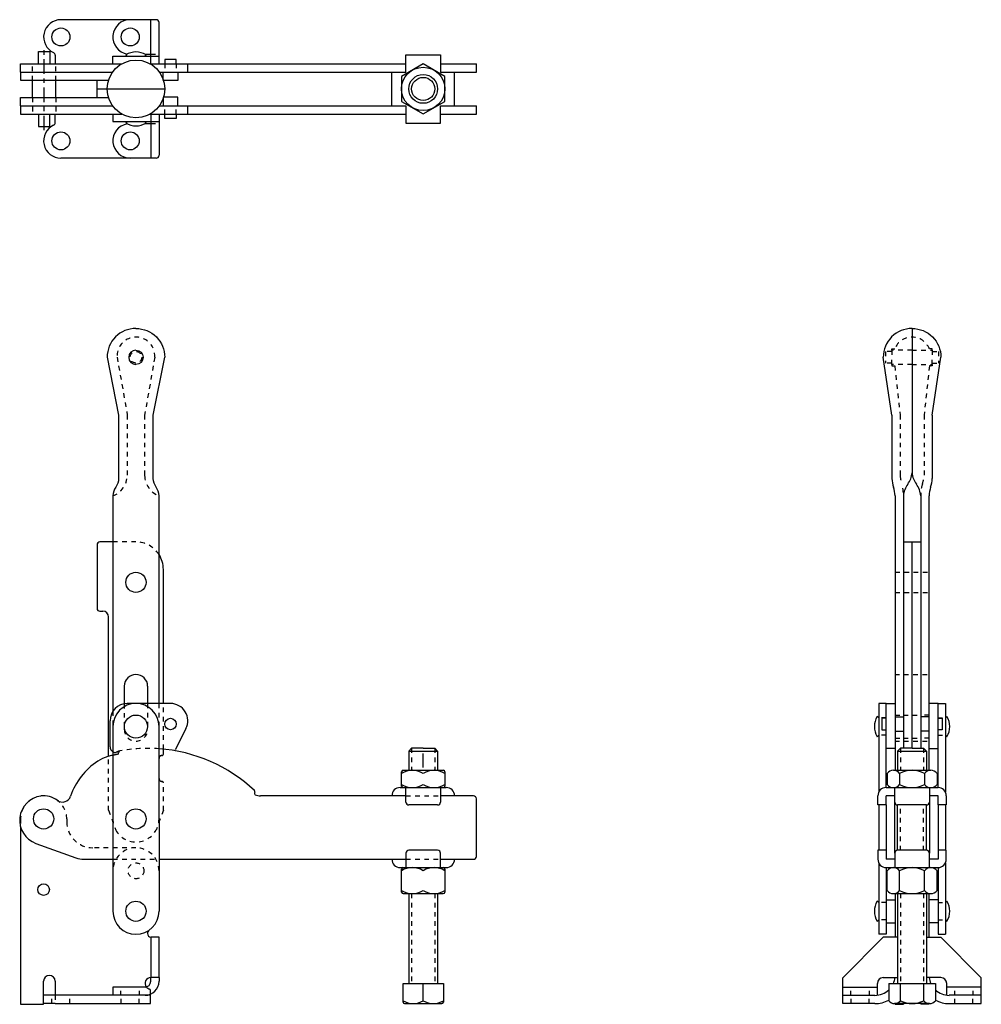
# Model space of a CAD drawing. Extents: x -30.8 to -9.9, y -1.7 to 19.6.
import ezdxf

# ---------------------------------------------------------------- set-up
doc = ezdxf.new("R2010")
doc.units = 0
doc.header["$LTSCALE"] = 0.5
doc.header["$MEASUREMENT"] = 0
doc.linetypes.add('CENTER', pattern=[2, 1.25, -0.25, 0.25, -0.25])
doc.linetypes.add('HIDDEN', pattern=[0.375, 0.25, -0.125])
doc.layers.get('0').update_dxf_attribs({"linetype": 'CONTINUOUS'})
doc.layers.add('DIM', color=7, linetype='CONTINUOUS')
doc.layers.add('HIDDEN', color=7, linetype='HIDDEN')

msp = doc.modelspace()

# ---------------------------------------------------------------- linework, layer by layer
at = {"color": 7, "ltscale": 0.5}
for points in [[(-28.242, 12.892, 0.414214), (-28.867, 12.267, 0.414214)], [(-28.242, 12.892, -0.414214), (-27.617, 12.267, -0.414214)], [(-11.428, 12.892, 0.414214), (-12.053, 12.267, 0.414214)], [(-11.428, 12.892, -0.414214), (-10.803, 12.267, -0.414214)], [(-28.242, 12.423, 1), (-28.242, 12.11, 1)], [(-28.242, 12.423, -1), (-28.242, 12.11, -1)], [(-28.867, 12.267), (-28.617, 11.017), (-28.617, 9.642, -0.130406), (-28.679, 9.454, 0.130406), (-28.742, 9.267), (-28.742, 4.767), (-28.742, 4.599)], [(-27.742, 4.767), (-27.742, 9.267, 0.130406), (-27.804, 9.454, -0.130406), (-27.867, 9.642), (-27.867, 11.017), (-27.617, 12.267)], [(-11.865, 11.017), (-11.865, 9.642, 0.058325)], [(-10.99, 11.017), (-10.99, 9.642, -0.058325)]]:
    msp.add_lwpolyline(points, format="xyb", dxfattribs=at)
for points in [[(-11.794, 9.267), (-11.794, 3.321)], [(-11.615, 9.267), (-11.615, 3.798)], [(-11.24, 9.267), (-11.24, 3.798)], [(-11.061, 9.267), (-11.061, 3.321)], [(-28.742, 4.267), (-28.742, 2.267)], [(-27.742, 2.267), (-27.742, 4.267)]]:
    msp.add_lwpolyline(points, dxfattribs=at)
at = {"color": 7, "linetype": 'HIDDEN', "ltscale": 0.5}
for points in [[(-27.742, 4.267), (-27.742, 4.767)], [(-28.742, 4.599), (-28.742, 4.267)]]:
    msp.add_lwpolyline(points, dxfattribs=at)
at = {"layer": 'DIM', "ltscale": 0.5}
for p, q in [((-28.367, 19.581), (-29.867, 19.581)), ((-27.804, 19.581), (-28.367, 19.581)), ((-27.921, 18.617), (-27.921, 19.581)), ((-27.742, 18.627), (-27.742, 19.518)), ((-30.355, 18.627), (-30.355, 18.893)), ((-30.355, 18.893), (-30.105, 18.893)), ((-30.105, 18.893), (-30.105, 18.627)), ((-29.992, 18.81), (-29.992, 18.627)), ((-28.742, 18.627), (-28.742, 18.788)), ((-28.742, 18.788), (-27.742, 18.788)), ((-28.429, 18.788), (-28.46, 18.82)), ((-28.054, 18.788), (-28.023, 18.82)), ((-28.041, 18.831), (-27.921, 18.831)), ((-22.394, 18.822), (-21.644, 18.822)), ((-22.394, 18.447), (-22.394, 18.822)), ((-21.644, 18.822), (-21.644, 18.447)), ((-30.742, 18.447), (-30.742, 18.627)), ((-30.742, 18.627), (-28.546, 18.627)), ((-27.938, 18.627), (-22.394, 18.627)), ((-27.619, 18.72), (-27.619, 18.627)), ((-27.369, 18.72), (-27.619, 18.72)), ((-27.369, 18.627), (-27.369, 18.72)), ((-27.119, 18.447), (-27.119, 18.627)), ((-21.644, 18.627), (-20.867, 18.627)), ((-20.867, 18.447), (-20.867, 18.627)), ((-30.742, 18.447), (-30.742, 18.268)), ((-30.742, 18.447), (-28.748, 18.447)), ((-27.736, 18.447), (-22.394, 18.447)), ((-27.65, 18.26), (-27.65, 18.447)), ((-27.337, 18.447), (-27.337, 18.26)), ((-22.698, 17.714), (-22.698, 18.447)), ((-21.644, 18.447), (-20.867, 18.447)), ((-21.34, 17.714), (-21.34, 18.447)), ((-30.742, 18.268), (-28.838, 18.268)), ((-30.48, 17.893), (-30.48, 18.268)), ((-29.98, 17.893), (-29.98, 18.268)), ((-29.085, 17.893), (-29.085, 18.268)), ((-27.337, 18.26), (-27.65, 18.26)), ((-29.085, 18.081), (-28.867, 18.081)), ((-28.867, 18.081), (-27.617, 18.081)), ((-30.742, 17.893), (-28.838, 17.893)), ((-30.742, 17.714), (-30.742, 17.893)), ((-30.742, 17.714), (-30.742, 17.535)), ((-30.742, 17.714), (-28.748, 17.714)), ((-27.736, 17.714), (-22.394, 17.714)), ((-27.65, 17.901), (-27.65, 17.714)), ((-27.337, 17.901), (-27.65, 17.901)), ((-27.337, 17.714), (-27.337, 17.901)), ((-27.119, 17.535), (-27.119, 17.714)), ((-22.394, 17.714), (-22.394, 17.339)), ((-21.644, 17.714), (-20.867, 17.714)), ((-21.644, 17.339), (-21.644, 17.714)), ((-20.867, 17.535), (-20.867, 17.714)), ((-30.742, 17.535), (-28.546, 17.535)), ((-30.355, 17.535), (-30.355, 17.268)), ((-30.105, 17.268), (-30.105, 17.535)), ((-29.992, 17.351), (-29.992, 17.535)), ((-28.742, 17.535), (-28.742, 17.373)), ((-27.938, 17.535), (-22.394, 17.535)), ((-27.921, 17.544), (-27.921, 16.581)), ((-27.742, 17.535), (-27.742, 16.643)), ((-27.619, 17.441), (-27.619, 17.535)), ((-27.369, 17.535), (-27.369, 17.441)), ((-21.644, 17.535), (-20.867, 17.535)), ((-28.742, 17.373), (-27.742, 17.373)), ((-28.429, 17.373), (-28.46, 17.341)), ((-28.054, 17.373), (-28.023, 17.341)), ((-28.041, 17.331), (-27.921, 17.331)), ((-27.369, 17.441), (-27.619, 17.441)), ((-22.394, 17.339), (-21.644, 17.339)), ((-30.355, 17.268), (-30.105, 17.268)), ((-28.367, 16.581), (-29.867, 16.581)), ((-27.804, 16.581), (-28.367, 16.581)), ((-11.428, 12.892), (-11.428, 9.767)), ((-11.865, 11.017), (-12.053, 12.267)), ((-10.99, 11.017), (-10.803, 12.267)), ((-29.085, 8.204), (-29.085, 6.829)), ((-28.742, 8.267), (-29.023, 8.267)), ((-11.615, 8.267), (-11.24, 8.267)), ((-11.428, 3.798), (-11.428, 8.267)), ((-27.648, 4.767), (-27.648, 7.673)), ((-29.023, 6.767), (-28.96, 6.767)), ((-28.835, 3.62), (-28.835, 6.642)), ((-28.495, 5.142), (-28.495, 4.761)), ((-27.989, 5.142), (-27.989, 4.767)), ((-27.494, 4.767), (-28.429, 4.767)), ((-11.99, 4.767), (-12.151, 4.767)), ((-12.151, 4.767), (-12.151, 2.845)), ((-11.99, 4.767), (-11.794, 4.767)), ((-11.99, 2.946), (-11.99, 4.767)), ((-10.865, 4.767), (-11.061, 4.767)), ((-10.865, 4.767), (-10.704, 4.767)), ((-10.865, 2.946), (-10.865, 4.767)), ((-10.704, 4.767), (-10.704, 2.845)), ((-12.151, 4.454), (-12.183, 4.485)), ((-10.704, 4.454), (-10.672, 4.485)), ((-28.804, 3.829), (-28.804, 4.392)), ((-12.083, 4.447), (-12.083, 4.197)), ((-11.99, 4.447), (-12.083, 4.447)), ((-11.794, 4.478), (-11.615, 4.478)), ((-11.061, 4.478), (-11.24, 4.478)), ((-10.865, 4.447), (-10.772, 4.447)), ((-10.772, 4.447), (-10.772, 4.197)), ((-27.158, 4.225), (-27.382, 3.773)), ((-12.151, 4.079), (-12.183, 4.048)), ((-12.083, 4.197), (-11.99, 4.197)), ((-11.794, 4.165), (-11.615, 4.165)), ((-11.061, 4.165), (-11.24, 4.165)), ((-10.772, 4.197), (-10.865, 4.197)), ((-10.704, 4.079), (-10.672, 4.048)), ((-22.269, 3.798), (-22.331, 3.735)), ((-22.331, 3.735), (-21.706, 3.735)), ((-22.331, 3.735), (-22.331, 3.321)), ((-22.019, 3.798), (-22.269, 3.798)), ((-22.019, 3.798), (-21.769, 3.798)), ((-22.019, 3.379), (-22.019, 3.687)), ((-21.769, 3.798), (-21.706, 3.735)), ((-21.706, 3.735), (-21.706, 3.321)), ((-11.794, 3.795), (-11.99, 3.795)), ((-11.678, 3.798), (-11.74, 3.735)), ((-11.74, 3.735), (-11.115, 3.735)), ((-11.74, 3.735), (-11.74, 3.321)), ((-11.428, 3.798), (-11.678, 3.798)), ((-11.428, 3.798), (-11.178, 3.798)), ((-11.178, 3.798), (-11.115, 3.735)), ((-11.115, 3.735), (-11.115, 3.321)), ((-11.061, 3.795), (-10.865, 3.795)), ((-22.487, 2.979), (-22.487, 3.29)), ((-22.456, 3.321), (-21.581, 3.321)), ((-21.55, 3.29), (-21.55, 2.979)), ((-11.969, 3.254), (-11.969, 3.013)), ((-11.833, 3.321), (-11.428, 3.321)), ((-11.698, 3.254), (-11.698, 3.013)), ((-11.428, 3.321), (-11.157, 3.321)), ((-11.157, 3.321), (-11.022, 3.321)), ((-11.157, 3.254), (-11.157, 3.013)), ((-10.886, 3.254), (-10.886, 3.013)), ((-25.666, 2.844), (-25.67, 2.836)), ((-22.518, 2.946), (-21.519, 2.946)), ((-22.394, 2.633), (-22.394, 2.946)), ((-21.644, 2.946), (-21.644, 2.633)), ((-11.99, 2.946), (-10.865, 2.946)), ((-11.803, 2.633), (-11.803, 2.946)), ((-11.053, 2.946), (-11.053, 2.633)), ((-22.394, 2.767), (-25.547, 2.767)), ((-21.706, 2.571), (-22.331, 2.571)), ((-20.929, 2.767), (-21.644, 2.767)), ((-20.867, 1.454), (-20.867, 2.704)), ((-12.169, 2.571), (-12.169, 2.767)), ((-11.99, 2.571), (-12.169, 2.571)), ((-12.151, 2.571), (-12.151, 1.587)), ((-11.99, 2.571), (-11.99, 2.767)), ((-11.803, 2.767), (-11.99, 2.767)), ((-11.99, 2.571), (-11.99, 1.587)), ((-11.803, 1.525), (-11.803, 2.633)), ((-11.74, 1.587), (-11.74, 2.571)), ((-11.115, 2.571), (-11.74, 2.571)), ((-11.115, 1.587), (-11.115, 2.571)), ((-10.865, 2.767), (-11.053, 2.767)), ((-11.053, 2.633), (-11.053, 1.525)), ((-10.865, 2.571), (-10.865, 2.767)), ((-10.865, 2.571), (-10.865, 1.587)), ((-10.686, 2.571), (-10.865, 2.571)), ((-10.704, 2.571), (-10.704, 1.587)), ((-10.686, 2.767), (-10.686, 2.571)), ((-28.742, 2.267), (-28.742, 0.267)), ((-27.742, 2.267), (-27.742, 0.267)), ((-30.742, 2.095), (-30.742, -1.749)), ((-30.411, 1.737), (-29.544, 1.422)), ((-22.394, 1.525), (-22.394, 1.212)), ((-21.706, 1.587), (-22.331, 1.587)), ((-21.644, 1.212), (-21.644, 1.525)), ((-12.169, 1.587), (-12.169, 1.392)), ((-11.99, 1.587), (-12.169, 1.587)), ((-11.99, 1.587), (-11.99, 1.392)), ((-11.803, 1.525), (-11.803, 1.212)), ((-11.115, 1.587), (-11.74, 1.587)), ((-11.053, 1.212), (-11.053, 1.525)), ((-10.865, 1.587), (-10.865, 1.392)), ((-10.686, 1.587), (-10.865, 1.587)), ((-10.686, 1.392), (-10.686, 1.587)), ((-29.373, 1.392), (-28.742, 1.392)), ((-27.742, 1.392), (-22.394, 1.392)), ((-21.644, 1.392), (-20.929, 1.392)), ((-12.151, 1.313), (-12.151, -0.233)), ((-11.803, 1.392), (-11.99, 1.392)), ((-10.865, 1.392), (-11.053, 1.392)), ((-10.704, 1.313), (-10.704, -0.233)), ((-22.518, 1.212), (-21.519, 1.212)), ((-22.487, 0.683), (-22.487, 1.181)), ((-21.55, 1.181), (-21.55, 0.683)), ((-11.99, 1.212), (-11.99, -0.233)), ((-11.99, 1.212), (-10.865, 1.212)), ((-11.969, 0.717), (-11.969, 1.145)), ((-11.698, 0.717), (-11.698, 1.145)), ((-11.157, 0.717), (-11.157, 1.145)), ((-10.886, 0.717), (-10.886, 1.145)), ((-10.865, 1.212), (-10.865, -0.233)), ((-22.454, 0.65), (-22.019, 0.65)), ((-22.331, 0.65), (-22.331, -1.296)), ((-22.019, 0.65), (-21.583, 0.65)), ((-21.706, 0.65), (-21.706, -1.296)), ((-11.833, 0.65), (-11.428, 0.65)), ((-11.794, 0.65), (-11.794, -0.296)), ((-11.74, 0.65), (-11.74, -1.296)), ((-11.428, 0.65), (-11.157, 0.65)), ((-11.157, 0.65), (-11.022, 0.65)), ((-11.115, 0.65), (-11.115, -1.296)), ((-11.061, 0.65), (-11.061, -0.296)), ((-12.151, 0.454), (-12.183, 0.485)), ((-11.99, 0.517), (-11.794, 0.517)), ((-10.865, 0.517), (-11.061, 0.517)), ((-10.704, 0.454), (-10.672, 0.485)), ((-12.151, 0.079), (-12.183, 0.048)), ((-11.99, 0.017), (-11.794, 0.017)), ((-10.865, 0.017), (-11.061, 0.017)), ((-10.704, 0.079), (-10.672, 0.048)), ((-27.921, -0.296), (-27.921, -1.171)), ((-27.742, -0.296), (-27.921, -0.296)), ((-27.742, -1.171), (-27.742, -0.296)), ((-12.053, -0.296), (-12.928, -1.179)), ((-11.99, -0.233), (-12.151, -0.233)), ((-11.74, -0.296), (-12.053, -0.296)), ((-11.115, -0.296), (-10.803, -0.296)), ((-10.865, -0.233), (-10.704, -0.233)), ((-10.803, -0.296), (-9.928, -1.179)), ((-30.242, -1.749), (-30.242, -1.249)), ((-29.992, -1.249), (-29.992, -1.554)), ((-27.921, -1.25), (-27.921, -1.171)), ((-27.742, -1.171), (-27.921, -1.171)), ((-27.742, -1.171), (-27.742, -1.25)), ((-12.928, -1.375), (-12.928, -1.179)), ((-12.053, -1.171), (-11.74, -1.171)), ((-10.803, -1.171), (-11.115, -1.171)), ((-9.928, -1.375), (-9.928, -1.179)), ((-28.742, -1.375), (-28.742, -1.554)), ((-28.046, -1.375), (-28.742, -1.375)), ((-22.456, -1.296), (-21.581, -1.296)), ((-22.456, -1.702), (-22.456, -1.296)), ((-22.019, -1.671), (-22.019, -1.296)), ((-21.581, -1.296), (-21.581, -1.702)), ((-12.928, -1.375), (-12.178, -1.375)), ((-12.928, -1.554), (-12.928, -1.375)), ((-12.178, -1.554), (-12.178, -1.296)), ((-11.933, -1.296), (-10.922, -1.296)), ((-11.933, -1.296), (-11.933, -1.671)), ((-11.68, -1.671), (-11.68, -1.296)), ((-11.175, -1.671), (-11.175, -1.296)), ((-10.922, -1.296), (-10.922, -1.671)), ((-10.678, -1.554), (-10.678, -1.296)), ((-9.928, -1.375), (-10.678, -1.375)), ((-9.928, -1.554), (-9.928, -1.375)), ((-28.742, -1.554), (-30.242, -1.554)), ((-28.046, -1.554), (-28.742, -1.554)), ((-27.929, -1.554), (-28.046, -1.554)), ((-27.929, -1.554), (-27.929, -1.531)), ((-27.929, -1.733), (-27.929, -1.554)), ((-12.928, -1.554), (-12.232, -1.554)), ((-12.928, -1.733), (-12.928, -1.554)), ((-9.928, -1.554), (-10.623, -1.554)), ((-9.928, -1.733), (-9.928, -1.554)), ((-30.742, -1.749), (-30.242, -1.749)), ((-29.992, -1.733), (-30.242, -1.733)), ((-29.992, -1.733), (-27.929, -1.733)), ((-22.425, -1.733), (-22.019, -1.733)), ((-22.019, -1.733), (-21.612, -1.733)), ((-12.553, -1.733), (-12.928, -1.733)), ((-12.232, -1.733), (-12.553, -1.733)), ((-11.428, -1.733), (-11.806, -1.733)), ((-11.794, -1.733), (-11.794, -1.749)), ((-11.794, -1.749), (-11.615, -1.749)), ((-11.615, -1.733), (-11.615, -1.749)), ((-11.175, -1.733), (-11.428, -1.733)), ((-11.24, -1.733), (-11.24, -1.749)), ((-11.061, -1.749), (-11.24, -1.749)), ((-11.049, -1.733), (-11.175, -1.733)), ((-11.061, -1.733), (-11.061, -1.749)), ((-10.623, -1.733), (-10.303, -1.733)), ((-10.303, -1.733), (-9.928, -1.733))]:
    msp.add_line(p, q, dxfattribs=at)
at = {"layer": 'DIM', "linetype": 'CENTER', "ltscale": 0.5}
msp.add_line((-30.23, 17.185), (-30.23, 18.976), dxfattribs=at)
at = {"layer": 'DIM', "linetype": 'HIDDEN', "ltscale": 0.5}
for p, q in [((-27.921, 18.831), (-27.742, 18.831)), ((-30.48, 18.268), (-30.48, 18.627)), ((-29.98, 18.268), (-29.98, 18.627)), ((-27.619, 18.627), (-27.619, 18.447)), ((-27.369, 18.627), (-27.369, 18.447)), ((-30.48, 17.893), (-30.48, 17.535)), ((-29.98, 17.893), (-29.98, 17.535)), ((-27.619, 17.535), (-27.619, 17.714)), ((-27.369, 17.535), (-27.369, 17.714)), ((-27.921, 17.331), (-27.742, 17.331)), ((-11.803, 12.079), (-11.686, 11.017)), ((-11.053, 12.079), (-11.169, 11.017)), ((-11.615, 9.331), (-11.615, 9.267)), ((-11.24, 9.331), (-11.24, 9.267)), ((-28.242, 8.267), (-28.742, 8.267)), ((-11.794, 7.61), (-11.061, 7.61)), ((-11.794, 7.173), (-11.061, 7.173)), ((-11.803, 5.395), (-11.053, 5.395)), ((-28.495, 4.761), (-28.495, 4.204)), ((-27.989, 4.767), (-27.989, 4.204)), ((-27.648, 3.778), (-27.648, 4.767)), ((-11.794, 4.517), (-11.615, 4.517)), ((-11.615, 4.517), (-11.24, 4.517)), ((-11.061, 4.517), (-11.24, 4.517)), ((-11.99, 4.454), (-12.151, 4.454)), ((-10.865, 4.454), (-10.704, 4.454)), ((-11.99, 4.079), (-12.151, 4.079)), ((-10.865, 4.079), (-10.704, 4.079)), ((-11.803, 3.951), (-11.053, 3.951)), ((-11.794, 4.017), (-11.615, 4.017)), ((-11.615, 4.017), (-11.24, 4.017)), ((-11.061, 4.017), (-11.24, 4.017)), ((-28.617, 3.696), (-28.617, 3.709)), ((-27.679, 3.642), (-27.679, 3.642)), ((-27.648, 3.673), (-27.648, 3.778)), ((-22.269, 3.798), (-22.269, 3.321)), ((-21.769, 3.798), (-21.769, 3.321)), ((-11.678, 3.798), (-11.678, 3.321)), ((-11.178, 3.798), (-11.178, 3.321)), ((-28.835, 2.454), (-28.835, 3.62)), ((-27.679, 3.079), (-27.679, 3.079)), ((-27.648, 2.454), (-27.648, 3.048)), ((-22.394, 2.767), (-21.644, 2.767)), ((-11.678, 1.587), (-11.678, 2.571)), ((-11.178, 1.587), (-11.178, 2.571)), ((-28.835, 2.454), (-28.679, 2.024)), ((-27.648, 2.454), (-27.804, 2.024)), ((-30.742, 2.267), (-30.742, 2.095)), ((-29.742, 2.267), (-29.742, 2.204)), ((-28.242, 1.642), (-29.179, 1.642)), ((-28.742, 1.392), (-27.742, 1.392)), ((-22.394, 1.392), (-21.644, 1.392)), ((-22.269, 0.65), (-22.269, -1.296)), ((-21.769, 0.65), (-21.769, -1.296)), ((-11.678, 0.65), (-11.678, -1.296)), ((-11.178, 0.65), (-11.178, -1.296)), ((-11.99, 0.454), (-12.151, 0.454)), ((-10.865, 0.454), (-10.704, 0.454)), ((-11.99, 0.079), (-12.151, 0.079)), ((-10.865, 0.079), (-10.704, 0.079)), ((-28.568, -1.554), (-28.568, -1.375)), ((-28.165, -1.554), (-28.165, -1.375)), ((-27.929, -1.531), (-27.929, -1.421)), ((-12.754, -1.554), (-12.754, -1.375)), ((-12.351, -1.554), (-12.351, -1.375)), ((-10.504, -1.554), (-10.504, -1.375)), ((-10.101, -1.554), (-10.101, -1.375)), ((-30.062, -1.733), (-30.062, -1.554)), ((-29.992, -1.554), (-29.992, -1.733)), ((-29.672, -1.733), (-29.672, -1.554)), ((-28.562, -1.733), (-28.562, -1.554)), ((-28.172, -1.733), (-28.172, -1.554)), ((-12.748, -1.733), (-12.748, -1.554)), ((-12.358, -1.733), (-12.358, -1.554)), ((-10.498, -1.733), (-10.498, -1.554)), ((-10.108, -1.733), (-10.108, -1.554))]:
    msp.add_line(p, q, dxfattribs=at)
at = {"layer": 'DIM', "ltscale": 0.5}
msp.add_lwpolyline([(-21.55, 18.351), (-22.019, 18.622), (-22.487, 18.351), (-22.487, 17.81), (-22.019, 17.539), (-21.55, 17.81)], close=True, dxfattribs=at)
for centre, radius in [((-29.867, 19.206), 0.195), ((-28.367, 19.206), 0.195), ((-28.242, 18.081), 0.625), ((-22.019, 18.081), 0.469), ((-22.019, 18.081), 0.312), ((-22.019, 18.081), 0.25), ((-29.867, 16.956), 0.195), ((-28.367, 16.956), 0.195), ((-28.242, 7.392), 0.219), ((-28.242, 4.267), 0.25), ((-27.494, 4.322), 0.124), ((-30.242, 2.267), 0.219), ((-28.242, 2.267), 0.219), ((-30.242, 0.735), 0.125), ((-28.242, 0.267), 0.219)]:
    msp.add_circle(centre, radius, dxfattribs=at)
at = {"layer": 'DIM', "linetype": 'HIDDEN', "ltscale": 0.5}
msp.add_circle((-28.242, 1.142), 0.172, dxfattribs=at)
at = {"layer": 'DIM', "ltscale": 0.5}
for centre, radius, start, end in [((-29.867, 19.206), 0.375, 90, 244.6231), ((-28.367, 19.206), 0.375, 90, 260.0281), ((-27.804, 19.518), 0.0625, 0, 90), ((-30.054, 18.81), 0.0625, 0, 64.6231), ((-28.242, 18.463), 0.418, 58.4859, 121.5141), ((-29.867, 16.956), 0.375, 115.3769, 270), ((-30.054, 17.351), 0.0625, 295.3769, 0), ((-28.367, 16.956), 0.375, 99.9719, 270), ((-28.242, 17.698), 0.418, 238.4859, 301.5141), ((-27.804, 16.643), 0.0625, 270, 0), ((-11.175, 9.674), 0.69, 182.7349, 198.6188), ((-11.898, 9.8), 0.471, 322.9944, 355.8935), ((-10.957, 9.8), 0.471, 184.1065, 217.0056), ((-11.68, 9.674), 0.69, 341.3812, 357.2651), ((-12.484, 9.234), 0.69, 2.7349, 18.6188), ((-11.145, 9.233), 0.471, 142.9944, 175.8935), ((-11.71, 9.233), 0.471, 4.1065, 37.0056), ((-10.371, 9.234), 0.69, 161.3812, 177.2651), ((-29.023, 8.204), 0.0625, 90, 180), ((-28.242, 7.673), 0.594, 0, 32.6369), ((-29.023, 6.829), 0.0625, 180, 270), ((-28.96, 6.642), 0.125, 0, 90), ((-28.242, 5.142), 0.253, 0, 180), ((-28.429, 4.392), 0.375, 90, 180), ((-28.242, 4.267), 0.5, 0, 180), ((-27.494, 4.392), 0.375, 333.6122, 90), ((-11.826, 4.267), 0.418, 148.4859, 211.5141), ((-11.029, 4.267), 0.418, 328.4859, 31.5141), ((-27.983, 0.42), 3.312, 103.246, 105.2168), ((-28.679, 3.829), 0.125, 180, 240), ((-27.983, 0.42), 3.375, 46.8094, 85.9052), ((-27.494, 3.829), 0.125, 317.2509, 333.6122), ((-28.242, 2.267), 1.5, 123.4663, 160.8119), ((-28.655, 2.892), 0.75, 105.2168, 123.4663), ((-22.253, 2.877), 0.444, 58.1092, 121.8908), ((-22.456, 3.29), 0.0312, 90, 180), ((-21.784, 2.877), 0.444, 58.1092, 121.8908), ((-21.581, 3.29), 0.0312, 360, 90), ((-11.833, 3.151), 0.17, 37.341, 142.659), ((-11.428, 2.74), 0.58, 62.2042, 117.7958), ((-11.022, 3.151), 0.17, 37.341, 142.659), ((-22.253, 3.389), 0.444, 238.1092, 301.8908), ((-21.784, 3.389), 0.444, 238.1092, 301.8908), ((-11.833, 3.116), 0.17, 217.341, 322.659), ((-11.428, 3.526), 0.58, 242.2042, 297.7958), ((-11.022, 3.116), 0.17, 217.341, 322.659), ((-25.643, 2.82), 0.0312, 150.0639, 243.9666), ((-25.694, 2.857), 0.0312, 334.6757, 46.8094), ((-25.547, 3.017), 0.25, 243.9666, 270), ((-22.518, 2.767), 0.179, 90, 180), ((-22.454, 2.979), 0.0335, 180, 270), ((-21.583, 2.979), 0.0335, 270, 0), ((-21.519, 2.767), 0.179, 0, 90), ((-11.99, 2.767), 0.179, 90, 180), ((-10.865, 2.767), 0.179, 0, 90), ((-30.23, 2.237), 0.531, 97.5274, 250), ((-30.242, 2.267), 0.5, 53.7785, 96.6144), ((-30.242, 2.267), 0.5, 53.7785, 96.6144), ((-29.835, 2.821), 0.188, 233.7785, 340.8119), ((-22.331, 2.633), 0.0625, 180, 270), ((-21.706, 2.633), 0.0625, 270, 0), ((-20.929, 2.704), 0.0625, 0, 90), ((-11.74, 2.633), 0.0625, 180, 270), ((-11.115, 2.633), 0.0625, 270, 0), ((-22.331, 1.525), 0.0625, 90, 180), ((-21.706, 1.525), 0.0625, 0, 90), ((-11.74, 1.525), 0.0625, 90, 180), ((-11.115, 1.525), 0.0625, 0, 90), ((-29.373, 1.892), 0.5, 250, 270), ((-22.518, 1.392), 0.179, 180, 270), ((-21.519, 1.392), 0.179, 270, 0), ((-20.929, 1.454), 0.0625, 270, 360), ((-11.99, 1.392), 0.179, 180, 270), ((-10.865, 1.392), 0.179, 270, 0), ((-22.456, 1.181), 0.0312, 90, 180), ((-22.253, 0.769), 0.444, 58.1092, 121.8908), ((-21.784, 0.769), 0.444, 58.1092, 121.8908), ((-21.581, 1.181), 0.0312, 360, 90), ((-11.833, 1.042), 0.17, 37.341, 142.659), ((-11.428, 0.632), 0.58, 62.2042, 117.7958), ((-11.022, 1.042), 0.17, 37.341, 142.659), ((-22.253, 1.093), 0.444, 238.1092, 301.8908), ((-22.454, 0.683), 0.0335, 180, 270), ((-21.784, 1.093), 0.444, 238.1092, 301.8908), ((-21.583, 0.683), 0.0335, 270, 0), ((-11.833, 0.82), 0.17, 217.341, 322.659), ((-11.428, 1.23), 0.58, 242.2042, 297.7958), ((-11.022, 0.82), 0.17, 217.341, 322.659), ((-11.826, 0.267), 0.418, 148.4859, 211.5141), ((-11.029, 0.267), 0.418, 328.4859, 31.5141), ((-28.242, 0.267), 0.5, 180, 0), ((-27.898, -0.217), 0.0938, 128.5536, 180.4798), ((-27.913, -0.218), 0.0781, 180, 264.5464), ((-30.117, -1.249), 0.125, 0, 180), ((-27.921, -1.296), 0.125, 90, 217.5531), ((-28.046, -1.25), 0.304, 270, 0), ((-28.046, -1.25), 0.125, 270, 0), ((-12.053, -1.296), 0.125, 90, 180), ((-12.232, -1.117), 0.438, 335.8059, 352.8704), ((-10.623, -1.117), 0.438, 187.1296, 204.1941), ((-10.803, -1.296), 0.125, 0, 90), ((-12.232, -1.117), 0.438, 270, 313.1335), ((-10.623, -1.117), 0.438, 226.8665, 270), ((-22.237, -1.319), 0.414, 238.1092, 301.8908), ((-22.425, -1.702), 0.0312, 180, 270), ((-21.8, -1.319), 0.414, 238.1092, 301.8908), ((-21.612, -1.702), 0.0312, 270, 0), ((-12.232, -1.117), 0.617, 270, 299.0094), ((-11.806, -1.575), 0.159, 217.341, 322.659), ((-11.428, -1.192), 0.542, 242.2042, 297.7958), ((-11.049, -1.575), 0.159, 217.341, 322.659), ((-10.623, -1.117), 0.617, 240.9906, 270)]:
    msp.add_arc(centre, radius, start, end, dxfattribs=at)
at = {"layer": 'DIM', "linetype": 'HIDDEN', "ltscale": 0.5}
for centre, radius, start, end in [((-10.996, 9.739), 0.69, 182.7349, 198.6188), ((-11.859, 9.739), 0.69, 341.3812, 357.2651), ((-12.305, 9.298), 0.69, 2.7349, 18.6188), ((-10.55, 9.298), 0.69, 161.3812, 177.2651), ((-28.242, 7.673), 0.594, 32.6369, 90), ((-28.242, 4.204), 0.253, 180, 0), ((-28.679, 3.829), 0.125, 240, 270), ((-27.983, 0.42), 3.312, 101.5855, 103.246), ((-28.534, 3.47), 0.275, 101.8593, 121.7058), ((-28.648, 3.696), 0.0312, 281.4758, 0), ((-28.585, 3.709), 0.0312, 100.385, 180), ((-27.983, 0.42), 3.375, 85.9052, 100.385), ((-27.679, 3.579), 0.0625, 90, 180), ((-27.679, 3.673), 0.0312, 270, 0), ((-27.679, 3.142), 0.0625, 180, 270), ((-27.679, 3.048), 0.0312, 0, 90), ((-30.242, 2.267), 0.5, 126.9884, 180), ((-30.242, 2.267), 0.5, 0, 53.7785), ((-29.179, 2.204), 0.562, 180, 270), ((-28.242, 2.267), 0.5, 180, 190.9777), ((-28.242, 2.267), 0.5, 349.0223, 0), ((-28.242, 2.267), 0.5, 209.0223, 330.9777), ((-28.242, 1.142), 0.5, 90, 180), ((-28.242, 1.142), 0.5, 0, 90), ((-27.921, -1.296), 0.125, 217.5531, 266.2387)]:
    msp.add_arc(centre, radius, start, end, dxfattribs=at)
at = {"layer": 'HIDDEN', "color": 7, "ltscale": 0.5}
for p, q in [((-11.865, 12.394), (-12.039, 12.394)), ((-12.002, 12.394), (-12.002, 12.139)), ((-11.865, 12.454), (-11.803, 12.454)), ((-11.865, 12.423), (-11.865, 12.454)), ((-11.865, 12.423), (-11.865, 12.267)), ((-11.428, 12.423), (-11.865, 12.423)), ((-11.428, 12.423), (-10.99, 12.423)), ((-10.99, 12.454), (-11.053, 12.454)), ((-10.99, 12.423), (-10.99, 12.454)), ((-10.99, 12.423), (-10.99, 12.267)), ((-10.99, 12.394), (-10.816, 12.394)), ((-10.853, 12.394), (-10.853, 12.139)), ((-28.65, 12.267), (-28.617, 12.079)), ((-27.834, 12.267), (-27.867, 12.079)), ((-11.865, 12.11), (-11.865, 12.267)), ((-10.99, 12.11), (-10.99, 12.267)), ((-28.617, 12.079), (-28.429, 11.017)), ((-27.867, 12.079), (-28.054, 11.017)), ((-11.865, 12.139), (-12.027, 12.139)), ((-11.865, 12.11), (-11.865, 12.079)), ((-11.428, 12.11), (-11.865, 12.11)), ((-11.865, 12.079), (-11.803, 12.079)), ((-11.428, 12.11), (-10.99, 12.11)), ((-10.99, 12.079), (-11.053, 12.079)), ((-10.99, 12.139), (-10.828, 12.139)), ((-10.99, 12.11), (-10.99, 12.079)), ((-28.429, 11.017), (-28.429, 9.706)), ((-28.054, 11.017), (-28.054, 9.706)), ((-11.686, 11.017), (-11.686, 9.706)), ((-11.169, 11.017), (-11.169, 9.706))]:
    msp.add_line(p, q, dxfattribs=at)
msp.add_circle((-28.242, 12.267), 0.125, dxfattribs=at)
for centre, radius, start, end in [((-28.242, 12.295), 0.409, 356.0158, 183.9842), ((-11.428, 12.298), 0.406, 22.6199, 157.3801), ((-28.913, 9.719), 0.484, 290.7446, 358.4045), ((-27.57, 9.719), 0.484, 181.5955, 249.2554)]:
    msp.add_arc(centre, radius, start, end, dxfattribs=at)

doc.saveas('drawing.dxf')
